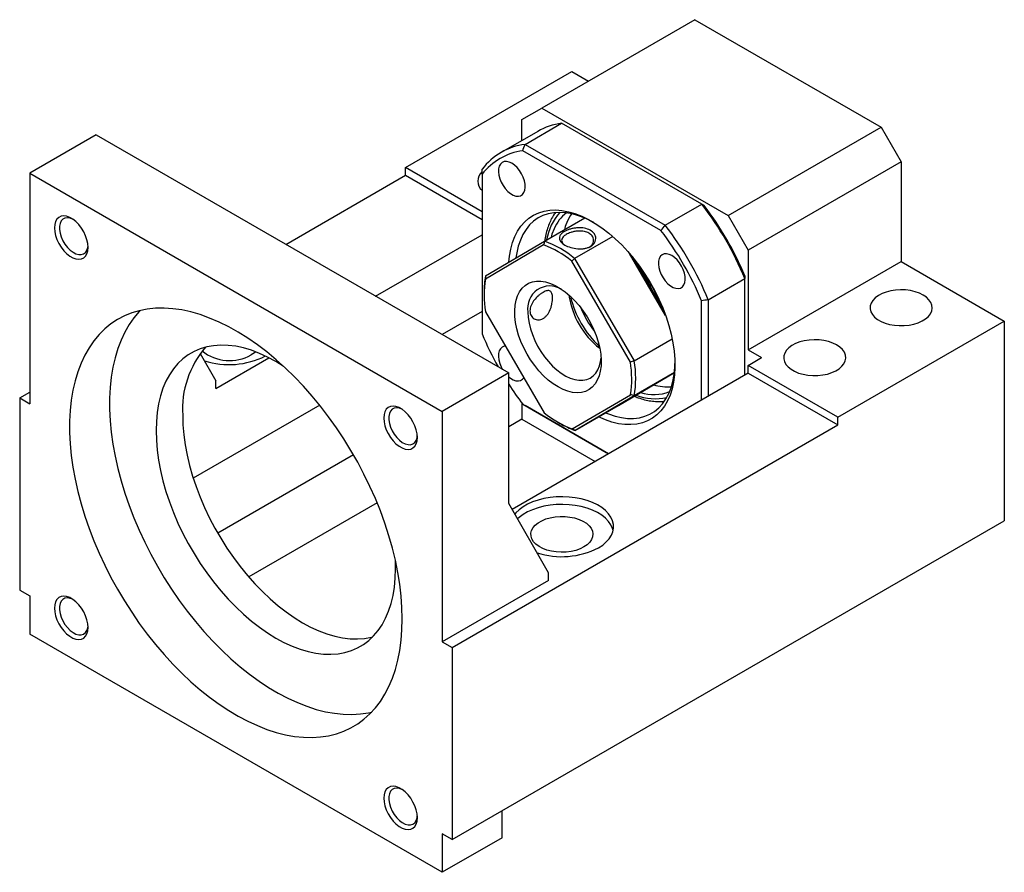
# Model space of a CAD drawing. Header units: millimetres. Extents: x 28 to 295, y 13 to 199.
# Tile 8 of 8: x 206 to 276, y 122 to 183. Entities that reach past the tile are written whole.
import ezdxf

# ---------------------------------------------------------------- set-up
doc = ezdxf.new("R2010")
doc.units = ezdxf.units.MM

msp = doc.modelspace()

# ---------------------------------------------------------------- linework, layer by layer
at = {"color": 7, "linetype": 'Continuous', "lineweight": 25}
for p, q in [((254.2929, 182.5453), (243.4506, 176.2862)), ((254.2929, 182.5453), (267.4922, 174.9255)), ((233.7868, 172.0667), (245.5719, 178.8701)), ((245.5719, 178.8701), (246.7492, 178.1905)), ((242.0364, 175.4695), (243.4506, 176.2862)), ((243.4506, 176.2862), (256.6499, 168.6664)), ((242.0364, 173.9915), (242.0364, 175.4695)), ((242.2553, 173.7106), (244.848, 175.2074)), ((254.7811, 169.4731), (244.848, 175.2074)), ((243.1485, 174.6334), (240.5557, 173.1367)), ((256.6499, 168.6664), (267.4922, 174.9255)), ((267.4922, 174.9255), (268.9065, 172.476)), ((211.8665, 174.3824), (207.1525, 171.661)), ((211.8665, 174.3824), (241.0936, 157.51)), ((251.8851, 167.6071), (242.0872, 173.2634)), ((242.2553, 173.7106), (252.1884, 167.9764)), ((268.9065, 172.476), (258.0642, 166.2169)), ((268.9065, 172.476), (268.9065, 165.3994)), ((207.1525, 171.661), (207.1525, 155.3302)), ((207.1525, 171.661), (236.3795, 154.7886)), ((239.208, 168.9371), (233.7868, 172.0667)), ((233.7868, 171.5223), (233.7868, 172.0667)), ((225.3038, 166.6252), (233.7868, 171.5223)), ((233.7868, 171.5223), (239.208, 168.3928)), ((239.208, 171.6007), (239.208, 160.2864)), ((252.1884, 167.9764), (254.7811, 169.4731)), ((243.6366, 166.8519), (246.4801, 168.4935)), ((256.6499, 168.6664), (258.0642, 166.2169)), ((231.6678, 162.9514), (239.208, 167.3042)), ((239.4521, 164.3973), (243.6366, 166.8519)), ((248.4644, 167.1868), (245.7688, 165.6307)), ((243.5653, 166.5796), (239.4413, 164.1605)), ((258.0642, 166.2169), (258.0642, 159.1402)), ((249.7149, 158.2763), (245.5583, 165.4381)), ((245.7688, 165.6307), (249.9864, 158.3639)), ((252.2148, 161.5727), (249.6622, 165.9708)), ((249.8413, 165.7574), (252.1182, 161.8344)), ((258.0642, 159.1402), (268.9065, 165.3994)), ((268.9065, 165.3994), (276.2132, 161.1812)), ((255.2357, 162.6982), (257.8285, 164.195)), ((257.8285, 157.3713), (257.8285, 164.195)), ((239.3494, 163.2494), (239.3494, 163.0861)), ((254.7643, 155.6024), (254.7643, 162.6202)), ((255.2357, 162.6982), (255.2357, 155.8745)), ((239.208, 161.8606), (236.3826, 160.2296)), ((239.4491, 161.8545), (243.6057, 154.6927)), ((264.4281, 154.3778), (276.2132, 161.1812)), ((276.2132, 161.1812), (276.2132, 147.0279)), ((249.9864, 158.3639), (252.6799, 159.9188)), ((258.0642, 159.1402), (259.007, 158.596)), ((219.2348, 158.8981), (220.3518, 156.9631)), ((220.3518, 156.4188), (224.1106, 158.5887)), ((258.0642, 158.0517), (259.007, 158.596)), ((264.4281, 154.3778), (258.0642, 158.0517)), ((258.0642, 157.5073), (258.0642, 158.0517)), ((241.0936, 157.51), (236.3795, 154.7886)), ((241.0936, 148.2558), (241.0936, 157.51)), ((258.0642, 157.5073), (241.3298, 147.8468)), ((248.8744, 155.211), (252.8345, 157.534)), ((252.8347, 157.5362), (249.9948, 155.8968)), ((258.0642, 157.5073), (264.4281, 153.8335)), ((220.3518, 156.4188), (220.3518, 156.9631)), ((206.4454, 155.7384), (207.1525, 156.1466)), ((206.4454, 155.7384), (206.4454, 142.1294)), ((206.4454, 155.7384), (207.1525, 155.3302)), ((245.5987, 153.5512), (249.7227, 155.9703)), ((249.9948, 155.8968), (245.8103, 153.4421)), ((227.705, 155.2201), (218.7463, 150.0483)), ((242.0364, 155.366), (242.0364, 154.2395)), ((242.0872, 155.2995), (248.1634, 151.7917)), ((248.1634, 151.7917), (242.2553, 155.2024)), ((245.8103, 153.4421), (248.8744, 155.211)), ((236.3795, 154.7886), (236.3795, 138.4578)), ((242.0364, 154.2395), (241.0936, 153.6952)), ((242.0364, 154.2395), (247.2199, 151.2471)), ((264.4281, 153.8335), (264.4281, 154.3778)), ((237.0867, 138.0496), (264.4281, 153.8335)), ((244.5811, 154.0235), (244.7225, 153.9418)), ((230.1007, 151.704), (220.4802, 146.1502)), ((231.7699, 148.3128), (222.6701, 143.0596)), ((243.922, 143.3563), (241.0936, 148.2558)), ((237.0867, 124.4406), (276.2132, 147.0279)), ((233.0797, 143.6284), (233.0633, 144.2472)), ((243.922, 142.812), (243.922, 143.3563)), ((243.922, 142.812), (236.3795, 138.4578)), ((206.4454, 142.1294), (207.1525, 141.7212)), ((207.1525, 141.7212), (207.1525, 138.9994)), ((236.3795, 122.127), (207.1525, 138.9994)), ((236.3795, 138.4578), (237.0867, 138.0496)), ((237.0867, 138.0496), (237.0867, 124.4406)), ((240.6222, 124.5762), (240.6222, 126.4816)), ((237.0867, 124.4406), (236.3795, 124.8488)), ((236.3795, 124.8488), (236.3795, 122.127)), ((240.6222, 124.5762), (236.3795, 122.127))]:
    msp.add_line(p, q, dxfattribs=at)
at = {"color": 7, "linetype": 'Continuous', "lineweight": 25, "flags": 128}
for points in [[(241.3195, 172.3706), (241.1273, 172.4589), (240.943, 172.4986), (240.7742, 172.4878), (240.6276, 172.4271), (240.5094, 172.319), (240.4243, 172.1679), (240.3759, 171.9799), (240.3661, 171.7628), (240.3954, 171.5254), (240.4624, 171.2775), (240.5646, 171.0293), (240.6977, 170.7908), (240.8562, 170.5719), (241.0337, 170.3814), (241.2229, 170.2273), (241.4161, 170.1158), (241.6053, 170.0515), (241.7828, 170.037), (241.9413, 170.0729), (242.0744, 170.1577), (242.1765, 170.288), (242.2436, 170.4585), (242.2729, 170.662), (242.2631, 170.8905), (242.2147, 171.1343), (242.1296, 171.3837), (242.0114, 171.6283), (241.8648, 171.8582), (241.6959, 172.0639), (241.5116, 172.2371), (241.3195, 172.3706)], [(241.1112, 165.3706), (241.1536, 165.7888), (241.2413, 166.2839), (241.3673, 166.7468), (241.5307, 167.1745), (241.7304, 167.5642), (241.9651, 167.9132), (242.2331, 168.2192), (242.5329, 168.4801), (242.8622, 168.6943), (243.219, 168.8604), (243.6009, 168.9771), (244.0052, 169.0437), (244.4295, 169.0599), (244.8707, 169.0254), (245.326, 168.9405), (245.7924, 168.8058), (246.2667, 168.6222), (246.7458, 168.3909), (247.2265, 168.1134), (247.7056, 167.7916), (248.1799, 167.4276), (248.6463, 167.0238), (249.1016, 166.583), (249.5428, 166.108), (249.9671, 165.6021), (250.3715, 165.0685), (250.7533, 164.5109), (251.1101, 163.9329), (251.4394, 163.3385), (251.7392, 162.7315), (252.0072, 162.1159), (252.2419, 161.496), (252.4416, 160.8758), (252.605, 160.2594), (252.731, 159.651), (252.8187, 159.0546), (252.8677, 158.4741), (252.8775, 157.9135), (252.8481, 157.3764), (252.7797, 156.8665), (252.6727, 156.387), (252.5279, 155.9413), (252.3462, 155.5323), (252.1289, 155.1627), (251.8773, 154.8349), (251.5931, 154.5512), (251.2783, 154.3134), (250.935, 154.1231), (250.5654, 153.9816), (250.1719, 153.8899), (249.7573, 153.8484), (249.3242, 153.8576), (248.8755, 153.9173), (248.4143, 154.0272), (247.9436, 154.1865), (247.4665, 154.3942), (247.4626, 154.396)], [(247.1061, 168.1871), (246.985, 168.2527), (246.5129, 168.4795), (246.0457, 168.6579), (245.5868, 168.7868), (245.1394, 168.8651), (244.7066, 168.8925), (244.2915, 168.8686), (243.8968, 168.7936), (243.5255, 168.6681), (243.1802, 168.493), (242.8632, 168.2694), (242.5767, 167.999), (242.3229, 167.6836), (242.1034, 167.3255), (241.9198, 166.9272), (241.7734, 166.4914), (241.6652, 166.0212), (241.6115, 165.664)], [(211.2896, 166.4141), (211.2694, 166.6784), (211.2093, 166.9571), (211.1114, 167.2406), (210.979, 167.5195), (210.8167, 167.7841), (210.6299, 168.0254), (210.4251, 168.2353), (210.2092, 168.4065), (209.9895, 168.5333), (209.7736, 168.6114), (209.5688, 168.638), (209.382, 168.6123), (209.2197, 168.5351), (209.0873, 168.4091), (208.9894, 168.2385), (208.9293, 168.0293), (208.909, 167.7884), (208.9293, 167.5242), (208.9894, 167.2455), (209.0873, 166.9619), (209.2197, 166.6831), (209.382, 166.4185), (209.5688, 166.1771), (209.7736, 165.9673), (209.9895, 165.796), (210.2092, 165.6692), (210.4251, 165.5912), (210.6299, 165.5646), (210.8167, 165.5903), (210.979, 165.6675), (211.1114, 165.7935), (211.2093, 165.964), (211.2694, 166.1733), (211.2896, 166.4141)], [(210.1915, 168.4185), (210.0221, 168.483), (209.8298, 168.5118), (209.6557, 168.487), (209.5071, 168.4096), (209.39, 168.2829), (209.3091, 168.112), (209.2678, 167.9038), (209.2678, 167.667), (209.3091, 167.4112), (209.39, 167.1469), (209.5071, 166.8849), (209.6557, 166.636), (209.8298, 166.4102), (210.0221, 166.217), (210.2248, 166.0641), (210.4296, 165.9578), (210.6281, 165.9026), (210.8122, 165.9006), (210.9744, 165.9519), (211.108, 166.0545), (211.2075, 166.2041), (211.2689, 166.3946), (211.2861, 166.5223)], [(245.2603, 168.281), (245.1054, 167.8796), (245.0414, 167.6629)], [(245.5501, 168.795), (245.4517, 168.6439), (245.2603, 168.281)], [(244.3175, 167.7368), (244.1626, 167.3354), (244.0986, 167.1186)], [(252.6528, 165.828), (252.4607, 165.9163), (252.2764, 165.956), (252.1075, 165.9452), (251.9609, 165.8845), (251.8427, 165.7764), (251.7576, 165.6253), (251.7092, 165.4373), (251.6994, 165.2202), (251.7287, 164.9828), (251.7958, 164.735), (251.8979, 164.4867), (252.031, 164.2482), (252.1896, 164.0293), (252.367, 163.8388), (252.5562, 163.6847), (252.7494, 163.5732), (252.9386, 163.5089), (253.1161, 163.4944), (253.2746, 163.5303), (253.4077, 163.6151), (253.5099, 163.7454), (253.5769, 163.9159), (253.6062, 164.1195), (253.5964, 164.3479), (253.548, 164.5917), (253.4629, 164.8411), (253.3447, 165.0857), (253.1981, 165.3156), (253.0293, 165.5213), (252.845, 165.6945), (252.6528, 165.828)], [(244.594, 156.5201), (244.2447, 156.7433), (243.8997, 157.0097), (243.5637, 157.3161), (243.2409, 157.6582), (242.9355, 158.0317), (242.6517, 158.4318), (242.393, 158.8531), (242.1629, 159.2902), (241.9643, 159.7375), (241.7998, 160.189), (241.6716, 160.6389), (241.5813, 161.0813), (241.5302, 161.5105), (241.5188, 161.9209), (241.5474, 162.307), (241.6155, 162.664), (241.7223, 162.987), (241.8664, 163.272), (242.0459, 163.5152), (242.2584, 163.7134), (242.5012, 163.864), (242.7712, 163.9651), (243.0648, 164.0154), (243.3781, 164.0142), (243.7072, 163.9615), (244.0476, 163.858), (244.395, 163.7051), (244.7449, 163.5047), (245.0926, 163.2595), (245.4337, 162.9726), (245.7637, 162.6479), (246.0782, 162.2895), (246.3733, 161.9021), (246.645, 161.4907), (246.8898, 161.0608), (247.1045, 160.6178), (247.2864, 160.1677), (247.4329, 159.7163), (247.5424, 159.2694), (247.6132, 158.8329), (247.6445, 158.4124), (247.6359, 158.0135), (247.5875, 157.6413), (247.4999, 157.3008), (247.3742, 156.9963), (247.2122, 156.7318), (247.0158, 156.5107), (246.7878, 156.336), (246.5309, 156.2099), (246.2487, 156.1341), (245.9448, 156.1096), (245.623, 156.1366), (245.2877, 156.2148), (244.9432, 156.3432), (244.594, 156.5201)], [(270.4621, 163.0318), (270.1924, 163.1642), (269.8894, 163.2699), (269.561, 163.3462), (269.2156, 163.3912), (268.8622, 163.4035), (268.5099, 163.383), (268.1679, 163.3301), (267.8451, 163.2462), (267.5497, 163.1335), (267.2894, 162.9949), (267.0711, 162.834), (266.9003, 162.655), (266.7814, 162.4624), (266.7176, 162.2614), (266.7105, 162.057), (266.7602, 161.8547), (266.8656, 161.6595), (267.0237, 161.4767), (267.2307, 161.3108), (267.481, 161.1663), (267.7683, 161.0469), (268.0851, 160.9555), (268.4231, 160.8947), (268.7736, 160.866), (269.1276, 160.8701), (269.4759, 160.907), (269.8094, 160.9756), (270.1195, 161.0742), (270.3982, 161.2002), (270.6383, 161.3505), (270.8335, 161.521), (270.9788, 161.7074), (271.0704, 161.9048), (271.106, 162.1081), (271.0846, 162.3122), (271.0068, 162.5116), (270.8747, 162.7012), (270.6915, 162.8761), (270.4621, 163.0318)], [(233.5511, 140.0906), (233.5315, 140.886), (233.4729, 141.7013), (233.3753, 142.5338), (233.2392, 143.3808), (233.065, 144.2395), (232.8532, 145.1071), (232.6047, 145.9805), (232.3201, 146.857), (232.0004, 147.7336), (231.6468, 148.6075), (231.2603, 149.4756), (230.8423, 150.3352), (230.3941, 151.1833), (229.9173, 152.0172), (229.4134, 152.834), (228.8841, 153.6312), (228.3311, 154.4059), (227.7563, 155.1557), (227.1617, 155.8781), (226.5491, 156.5706), (225.9206, 157.2309), (225.2784, 157.8569), (224.6244, 158.4466), (223.961, 158.9978), (223.2902, 159.5088), (222.6144, 159.9779), (221.9358, 160.4036), (221.2567, 160.7844), (220.5792, 161.119), (219.9056, 161.4064), (219.2383, 161.6455), (218.5793, 161.8357), (217.9309, 161.9762), (217.2953, 162.0667), (216.6745, 162.1067), (216.0706, 162.0962), (215.4857, 162.0352), (214.9216, 161.9239), (214.3802, 161.7627), (213.8634, 161.552), (213.3728, 161.2927), (212.9102, 160.9856), (212.4769, 160.6316), (212.0745, 160.232), (211.7043, 159.7881), (211.3675, 159.3014), (211.0652, 158.7734), (210.7985, 158.206), (210.5682, 157.601), (210.3752, 156.9605), (210.2199, 156.2865), (210.1031, 155.5813), (210.0249, 154.8472), (209.9858, 154.0868), (209.9858, 153.3024), (210.0249, 152.4967), (210.1031, 151.6725), (210.2199, 150.8323), (210.3752, 149.9791), (210.5682, 149.1156), (210.7985, 148.2448), (211.0652, 147.3695), (211.3675, 146.4925), (211.7043, 145.6169), (212.0745, 144.7456), (212.4769, 143.8814), (212.9102, 143.0272), (213.3728, 142.1858), (213.8634, 141.3601), (214.3802, 140.5528), (214.9216, 139.7665), (215.4857, 139.0039), (216.0706, 138.2676), (216.6745, 137.5598), (217.2953, 136.8831), (217.9309, 136.2397), (218.5793, 135.6316), (219.2383, 135.0609), (219.9056, 134.5296), (220.5792, 134.0393), (221.2567, 133.5918), (221.9358, 133.1884), (222.6144, 132.8305), (223.2902, 132.5194), (223.961, 132.256), (224.6244, 132.0412), (225.2784, 131.8758), (225.9206, 131.7603), (226.5491, 131.695), (227.1617, 131.6803), (227.7563, 131.716), (228.3311, 131.8022), (228.8841, 131.9385), (229.4134, 132.1245), (229.9173, 132.3596), (230.3941, 132.643), (230.8423, 132.9736), (231.2603, 133.3506), (231.6468, 133.7725), (232.0004, 134.238), (232.3201, 134.7456), (232.6047, 135.2935), (232.8532, 135.8799), (233.065, 136.5029), (233.2392, 137.1605), (233.3753, 137.8504), (233.4729, 138.5703), (233.5315, 139.3179), (233.5511, 140.0906)], [(214.9684, 161.9352), (214.9029, 161.8648), (214.5327, 161.4209), (214.1959, 160.9342), (213.8936, 160.4063), (213.6269, 159.8389), (213.3967, 159.2339), (213.2036, 158.5933), (213.0484, 157.9193), (212.9315, 157.2141), (212.8534, 156.4801), (212.8142, 155.7196), (212.8142, 154.9352), (212.8534, 154.1296), (212.9315, 153.3053), (213.0484, 152.4652), (213.2036, 151.6119), (213.3967, 150.7485), (213.6269, 149.8776), (213.8936, 149.0023), (214.1959, 148.1253), (214.5327, 147.2498), (214.9029, 146.3784), (215.3053, 145.5142), (215.7386, 144.66), (216.2013, 143.8187), (216.6918, 142.9929), (217.2087, 142.1856), (217.75, 141.3994), (218.3141, 140.6368), (218.8991, 139.9004), (219.5029, 139.1927), (220.1237, 138.5159), (220.7594, 137.8725), (221.4077, 137.2644), (222.0667, 136.6938), (222.7341, 136.1624), (223.4076, 135.6721), (224.0851, 135.2246), (224.7643, 134.8212), (225.4429, 134.4633), (226.1187, 134.1522), (226.7894, 133.8888), (227.4528, 133.6741), (228.1068, 133.5086), (228.7491, 133.3931), (229.3775, 133.3278), (229.9901, 133.3131), (230.5848, 133.3488), (231.1595, 133.435), (231.392, 133.4856)], [(242.4607, 161.8225), (242.4816, 161.4426), (242.5415, 161.0459), (242.6395, 160.6385), (242.774, 160.2266), (242.9431, 159.8163), (243.1442, 159.4139), (243.3743, 159.0256), (243.6298, 158.6571), (243.9069, 158.3141), (244.2013, 158.0017), (244.5087, 157.7248), (244.8243, 157.4875), (245.1434, 157.2934), (245.4612, 157.1454), (245.7727, 157.0458), (246.0734, 156.9961), (246.3586, 156.9971), (246.624, 157.0487), (246.8656, 157.1502), (247.0797, 157.3), (247.2631, 157.4958), (247.413, 157.7347), (247.5272, 158.013), (247.6038, 158.3266), (247.6363, 158.5857)], [(264.3338, 159.494), (264.0642, 159.6264), (263.7612, 159.7322), (263.4327, 159.8085), (263.0873, 159.8534), (262.7339, 159.8657), (262.3816, 159.8452), (262.0397, 159.7923), (261.7168, 159.7084), (261.4214, 159.5957), (261.1612, 159.4571), (260.9428, 159.2962), (260.772, 159.1172), (260.6532, 158.9247), (260.5893, 158.7236), (260.5822, 158.5193), (260.632, 158.3169), (260.7373, 158.1218), (260.8955, 157.9389), (261.1024, 157.7731), (261.3528, 157.6286), (261.6401, 157.5091), (261.9568, 157.4178), (262.2948, 157.357), (262.6454, 157.3282), (262.9994, 157.3324), (263.3476, 157.3692), (263.6811, 157.4378), (263.9912, 157.5364), (264.2699, 157.6625), (264.51, 157.8127), (264.7052, 157.9832), (264.8505, 158.1696), (264.9422, 158.367), (264.9778, 158.5704), (264.9564, 158.7744), (264.8786, 158.9738), (264.7464, 159.1634), (264.5632, 159.3383), (264.3338, 159.494)], [(225.1235, 158.0009), (224.5944, 158.3253), (224.0154, 158.6368), (223.439, 158.9011), (222.8681, 159.117), (222.3051, 159.2836), (221.7529, 159.4), (221.2139, 159.4657), (220.6907, 159.4804), (220.1856, 159.444), (219.7011, 159.3567), (219.2395, 159.219), (218.8028, 159.0314), (218.3931, 158.7948), (218.0123, 158.5103), (217.6622, 158.1793), (217.3444, 157.8033), (217.0605, 157.384), (216.8116, 156.9235), (216.5991, 156.4238), (216.4238, 155.8872), (216.2866, 155.3164), (216.1882, 154.7139), (216.1289, 154.0825), (216.1092, 153.4253), (216.1289, 152.7452), (216.1882, 152.0454), (216.2866, 151.3293), (216.4238, 150.6), (216.5991, 149.8611), (216.8116, 149.116), (217.0605, 148.3681), (217.3444, 147.621), (217.6622, 146.8781), (218.0123, 146.1429), (218.3931, 145.4188), (218.8028, 144.7092), (219.2395, 144.0174), (219.7011, 143.3466), (220.1856, 142.7), (220.6907, 142.0805), (221.2139, 141.4911), (221.7529, 140.9345), (222.3051, 140.4133), (222.8681, 139.9299), (223.439, 139.4866), (224.0154, 139.0855), (224.5944, 138.7283), (225.1735, 138.4169), (225.7499, 138.1526), (226.3208, 137.9367), (226.8837, 137.7701), (227.436, 137.6537), (227.975, 137.588), (228.4982, 137.5733), (229.0033, 137.6097), (229.4877, 137.6969), (229.9494, 137.8347), (230.3861, 138.0223), (230.7958, 138.2589), (231.1766, 138.5433), (231.5267, 138.8744), (231.8444, 139.2504), (232.1284, 139.6696), (232.3772, 140.1302), (232.5898, 140.6299), (232.7651, 141.1664), (232.9022, 141.7373), (233.0007, 142.3398), (233.0599, 142.9711), (233.0797, 143.6284), (233.0797, 143.6284)], [(240.8663, 159.4127), (240.7742, 159.4005), (240.6276, 159.3398), (240.5094, 159.2317), (240.4243, 159.0805), (240.3759, 158.8926), (240.3661, 158.6755), (240.3954, 158.4381), (240.4624, 158.1902), (240.5646, 157.942), (240.664, 157.758)], [(223.161, 159.012), (223.0796, 158.942), (222.8502, 158.7863)], [(247.9636, 154.6852), (248.1652, 154.6039), (248.6287, 154.4501), (249.0822, 154.3464), (249.5227, 154.2935), (249.9471, 154.2918), (250.3523, 154.3413), (250.7356, 154.4416), (251.0942, 154.592), (251.4257, 154.7915), (251.7277, 155.0387), (251.9981, 155.3319), (252.235, 155.6689), (252.4367, 156.0475), (252.6018, 156.465), (252.7292, 156.9183), (252.818, 157.4045), (252.8675, 157.92), (252.8775, 158.1897)], [(241.0936, 157.2403), (241.2229, 157.14), (241.4161, 157.0285), (241.6053, 156.9642), (241.7828, 156.9497), (241.9413, 156.9856), (242.0744, 157.0704), (242.1632, 157.1782)], [(234.623, 152.9441), (234.6027, 153.2083), (234.5426, 153.487), (234.4447, 153.7706), (234.3123, 154.0494), (234.15, 154.314), (233.9632, 154.5554), (233.7584, 154.7652), (233.5425, 154.9365), (233.3228, 155.0633), (233.1069, 155.1413), (232.9021, 155.1679), (232.7154, 155.1422), (232.553, 155.065), (232.4207, 154.939), (232.3228, 154.7685), (232.2626, 154.5592), (232.2424, 154.3184), (232.2626, 154.0541), (232.3228, 153.7754), (232.4207, 153.4919), (232.553, 153.213), (232.7154, 152.9484), (232.9021, 152.7071), (233.1069, 152.4972), (233.3228, 152.326), (233.5425, 152.1992), (233.7584, 152.1211), (233.9632, 152.0945), (234.15, 152.1202), (234.3123, 152.1974), (234.4447, 152.3234), (234.5426, 152.494), (234.6027, 152.7032), (234.623, 152.9441)], [(233.5248, 154.9484), (233.3554, 155.0129), (233.1631, 155.0417), (232.9891, 155.0169), (232.8404, 154.9396), (232.7233, 154.8128), (232.6424, 154.6419), (232.6011, 154.4338), (232.6011, 154.197), (232.6424, 153.9412), (232.7233, 153.6769), (232.8404, 153.4149), (232.9891, 153.1659), (233.1631, 152.9402), (233.3554, 152.7469), (233.5581, 152.594), (233.7629, 152.4878), (233.9615, 152.4326), (234.1456, 152.4306), (234.3077, 152.4819), (234.4413, 152.5845), (234.5408, 152.7341), (234.6022, 152.9246), (234.6194, 153.0523)], [(217.9948, 154.5138), (218.0146, 153.8337), (218.0738, 153.134), (218.1722, 152.4178), (218.3094, 151.6886), (218.4847, 150.9497), (218.6973, 150.2046), (218.9461, 149.4567), (219.2301, 148.7096), (219.5478, 147.9667), (219.8979, 147.2314), (220.2787, 146.5073), (220.6884, 145.7977), (221.1251, 145.1059), (221.5868, 144.4351), (222.0712, 143.7885), (222.5763, 143.169), (223.0995, 142.5796), (223.6385, 142.023), (224.1908, 141.5018), (224.7537, 141.0184), (225.3246, 140.5752), (225.901, 140.174), (226.4801, 139.8169), (227.0591, 139.5054), (227.6355, 139.2411), (228.2064, 139.0252), (228.7694, 138.8587), (229.3216, 138.7422), (229.8606, 138.6765), (230.3838, 138.6618), (230.8889, 138.6982), (231.3733, 138.7855), (231.4622, 138.8076)], [(247.4576, 145.1251), (247.7565, 145.3204), (248.0116, 145.5354), (248.2191, 145.7669), (248.3757, 146.0113), (248.479, 146.265), (248.5276, 146.5241), (248.5206, 146.7847), (248.4583, 147.0428), (248.3414, 147.2946), (248.1719, 147.5361), (247.9522, 147.7638), (247.6857, 147.9741), (247.3765, 148.164), (247.0292, 148.3305), (246.649, 148.4711), (246.2419, 148.5837), (245.8138, 148.6665), (245.3714, 148.7183), (244.9213, 148.7383), (244.4703, 148.7263), (244.0253, 148.6824), (243.5931, 148.6072), (243.1801, 148.5019), (242.7927, 148.3682), (242.4366, 148.2079), (242.1174, 148.0236), (241.8398, 147.8181), (241.6081, 147.5944), (241.5294, 147.501)], [(248.5011, 146.3497), (248.4583, 146.4985), (248.3414, 146.7502), (248.1719, 146.9917), (247.9522, 147.2194), (247.6857, 147.4298), (247.3765, 147.6196), (247.0292, 147.7861), (246.649, 147.9267), (246.2419, 148.0393), (245.8138, 148.1221), (245.3714, 148.1739), (244.9213, 148.194), (244.4703, 148.182), (244.0253, 148.138), (243.5931, 148.0628), (243.1801, 147.9576), (242.7927, 147.8238), (242.4366, 147.6636), (242.1174, 147.4793), (241.8398, 147.2738), (241.7218, 147.1676)], [(246.4205, 145.1795), (246.1508, 145.047), (245.8478, 144.9413), (245.5193, 144.865), (245.1739, 144.8201), (244.8205, 144.8077), (244.4683, 144.8283), (244.1263, 144.8812), (243.8034, 144.9651), (243.5081, 145.0778), (243.2478, 145.2164), (243.0295, 145.3773), (242.8587, 145.5563), (242.7398, 145.7488), (242.676, 145.9499), (242.6688, 146.1542), (242.7186, 146.3566), (242.8239, 146.5517), (242.9821, 146.7346), (243.1891, 146.9004), (243.4394, 147.0449), (243.7267, 147.1644), (244.0434, 147.2557), (244.3815, 147.3165), (244.732, 147.3452), (245.086, 147.3411), (245.4342, 147.3043), (245.7677, 147.2357), (246.0779, 147.1371), (246.3566, 147.011), (246.5966, 146.8608), (246.7919, 146.6903), (246.9372, 146.5039), (247.0288, 146.3064), (247.0644, 146.1031), (247.043, 145.8991), (246.9652, 145.6997), (246.833, 145.5101), (246.6499, 145.3352), (246.4205, 145.1795)], [(211.2896, 139.4697), (211.2694, 139.7339), (211.2093, 140.0126), (211.1114, 140.2962), (210.979, 140.575), (210.8167, 140.8396), (210.6299, 141.0809), (210.4251, 141.2908), (210.2092, 141.462), (209.9895, 141.5888), (209.7736, 141.6669), (209.5688, 141.6935), (209.382, 141.6678), (209.2197, 141.5906), (209.0873, 141.4646), (208.9894, 141.2941), (208.9293, 141.0848), (208.909, 140.8439), (208.9293, 140.5797), (208.9894, 140.301), (209.0873, 140.0174), (209.2197, 139.7386), (209.382, 139.474), (209.5688, 139.2327), (209.7736, 139.0228), (209.9895, 138.8516), (210.2092, 138.7248), (210.4251, 138.6467), (210.6299, 138.6201), (210.8167, 138.6458), (210.979, 138.723), (211.1114, 138.849), (211.2093, 139.0195), (211.2694, 139.2288), (211.2896, 139.4697)], [(210.1915, 141.474), (210.0221, 141.5385), (209.8298, 141.5673), (209.6557, 141.5425), (209.5071, 141.4651), (209.39, 141.3384), (209.3091, 141.1675), (209.2678, 140.9593), (209.2678, 140.7225), (209.3091, 140.4667), (209.39, 140.2024), (209.5071, 139.9404), (209.6557, 139.6915), (209.8298, 139.4658), (210.0221, 139.2725), (210.2248, 139.1196), (210.4296, 139.0134), (210.6281, 138.9581), (210.8122, 138.9561), (210.9744, 139.0075), (211.108, 139.11), (211.2075, 139.2596), (211.2689, 139.4501), (211.2861, 139.5779)], [(234.623, 125.9996), (234.6027, 126.2639), (234.5426, 126.5425), (234.4447, 126.8261), (234.3123, 127.105), (234.15, 127.3695), (233.9632, 127.6109), (233.7584, 127.8207), (233.5425, 127.992), (233.3228, 128.1188), (233.1069, 128.1968), (232.9021, 128.2235), (232.7154, 128.1977), (232.553, 128.1206), (232.4207, 127.9946), (232.3228, 127.824), (232.2626, 127.6148), (232.2424, 127.3739), (232.2626, 127.1096), (232.3228, 126.831), (232.4207, 126.5474), (232.553, 126.2686), (232.7154, 126.004), (232.9021, 125.7626), (233.1069, 125.5528), (233.3228, 125.3815), (233.5425, 125.2547), (233.7584, 125.1767), (233.9632, 125.1501), (234.15, 125.1758), (234.3123, 125.2529), (234.4447, 125.3789), (234.5426, 125.5495), (234.6027, 125.7587), (234.623, 125.9996)], [(233.5248, 128.004), (233.3554, 128.0685), (233.1631, 128.0972), (232.9891, 128.0724), (232.8404, 127.9951), (232.7233, 127.8684), (232.6424, 127.6974), (232.6011, 127.4893), (232.6011, 127.2525), (232.6424, 126.9967), (232.7233, 126.7324), (232.8404, 126.4704), (232.9891, 126.2214), (233.1631, 125.9957), (233.3554, 125.8024), (233.5581, 125.6496), (233.7629, 125.5433), (233.9615, 125.4881), (234.1456, 125.4861), (234.3077, 125.5374), (234.4413, 125.64), (234.5408, 125.7896), (234.6022, 125.9801), (234.6194, 126.1078)]]:
    msp.add_lwpolyline(points, dxfattribs=at)
at = {"color": 7, "linetype": 'Continuous', "lineweight": 25}
for centre, radius, start, end in [((245.4596, 170.593), 4.6547, 97.54971, 119.76983), ((242.8466, 169.1682), 4.5807, 97.417284, 142.593468), ((242.7162, 168.8499), 4.4581, 98.111227, 141.899525), ((239.7557, 171.1133), 0.8525, 131.421536, 230.026315), ((246.9407, 166.6051), 2.8569, 127.903372, 156.663659), ((236.6882, 155.5084), 22.8553, 22.337872, 37.662128), ((237.2397, 155.8268), 22.2982, 22.581109, 37.418891), ((234.1756, 154.0579), 22.2982, 22.581109, 37.418891), ((234.0955, 154.0117), 22.8553, 22.337872, 37.662128), ((241.2336, 160.1843), 7.0874, 50.215559, 70.181026), ((241.1785, 160.1017), 6.9036, 50.622917, 69.773685), ((243.8166, 159.6232), 8.4529, 18.860808, 41.399475), ((243.1774, 159.2545), 9.0911, 23.363006, 36.897277), ((245.4975, 163.2781), 6.1481, 169.511336, 180.26763), ((246.3359, 163.0309), 6.9865, 170.695773, 189.693853), ((242.7778, 159.0239), 9.5045, 26.873092, 33.387204), ((244.0154, 162.0967), 1.5787, 59.022319, 190.003818), ((251.1533, 163.8589), 5.8469, 188.107082, 231.88754), ((252.4164, 164.5881), 7.142, 193.3216, 226.67302), ((252.3916, 164.5738), 7.1146, 193.25555, 226.73907), ((252.5552, 164.6682), 6.835, 201.900973, 218.093648), ((259.6672, 168.788), 22.1553, 202.564824, 209.318287), ((224.6704, 154.9557), 6.6902, 139.117073, 183.787451), ((221.3226, 161.5443), 3.1528, 231.746172, 298.981495), ((221.2721, 163.8852), 5.7807, 252.55946, 296.554573), ((242.8281, 157.0999), 6.9865, 350.695773, 9.693853), ((242.925, 157.1063), 7.1725, 350.291637, 10.097972), ((259.544, 168.6703), 21.989, 212.957816, 217.44982), ((252.369, 160.1546), 3.6255, 253.902434, 274.061686), ((251.3688, 159.1617), 3.1789, 252.843284, 290.828616), ((247.9855, 160.0291), 6.9036, 230.622917, 249.773685), ((247.8449, 159.3049), 6.2057, 239.791877, 250.860727), ((244.846, 150.2045), 5.7114, 252.302032, 297.209944)]:
    msp.add_arc(centre, radius, start, end, dxfattribs=at)
at = {"color": 8, "linetype": 'Continuous', "lineweight": 25}
for centre, radius, start, end in [((247.471, 166.3684), 3.7301, 137.416996, 171.224806), ((251.4815, 159.3798), 3.6962, 248.415711, 282.749082)]:
    msp.add_arc(centre, radius, start, end, dxfattribs=at)
at = {"color": 7, "linetype": 'Continuous', "lineweight": 25}
for points in [[(242.0872, 173.2634), (242.143, 173.4125), (242.1991, 173.5616), (242.2553, 173.7106)], [(239.208, 171.6007), (239.208, 171.7176), (239.208, 171.8343), (239.208, 171.9509)], [(254.9493, 169.376), (254.8934, 169.4083), (254.8373, 169.4406), (254.7811, 169.4731)], [(251.8851, 167.6071), (251.9864, 167.7301), (252.0874, 167.8532), (252.1884, 167.9764)], [(243.6366, 166.8519), (243.6129, 166.7612), (243.5891, 166.6704), (243.5653, 166.5796)], [(245.7688, 165.6307), (245.6985, 165.5666), (245.6284, 165.5024), (245.5583, 165.4381)], [(239.4521, 164.3973), (239.4484, 164.3183), (239.4448, 164.2393), (239.4413, 164.1605)], [(257.8285, 164.3891), (257.8285, 164.3246), (257.8285, 164.2599), (257.8285, 164.195)], [(255.2357, 162.6982), (255.0786, 162.6724), (254.9214, 162.6464), (254.7643, 162.6202)], [(249.9864, 158.3639), (249.8959, 158.3345), (249.8054, 158.3054), (249.7149, 158.2763)], [(249.9948, 155.8968), (249.9041, 155.9213), (249.8134, 155.9459), (249.7227, 155.9703)], [(242.0872, 155.2995), (242.143, 155.2672), (242.1991, 155.2348), (242.2553, 155.2024)], [(245.8103, 153.4421), (245.7396, 153.4785), (245.6691, 153.5148), (245.5987, 153.5512)]]:
    msp.add_open_spline(points, degree=3, dxfattribs=at)
for points, knots in [([(244.4024, 168.8753), (244.3473, 168.7982), (244.214, 168.6117), (244.0407, 168.2747), (243.8771, 167.8728), (243.7522, 167.4353), (243.6775, 167.0964), (243.656, 166.8967), (243.6521, 166.8609)], [0, 0, 0, 0, 0.14189824, 0.34307727, 0.54583722, 0.74997311, 0.95514814, 1, 1, 1, 1]), ([(245.0732, 166.5791), (244.9519, 166.6487), (244.7513, 166.8016), (244.6656, 167.0321), (244.7065, 167.2289), (244.8341, 167.3923), (245.024, 167.5267), (245.2412, 167.6338), (245.4656, 167.7116), (245.7083, 167.7692), (246.0449, 167.8105), (246.4721, 167.7942), (246.8982, 167.6371), (247.1998, 167.3773), (247.2848, 167.0833), (247.2438, 166.8288), (247.1163, 166.6296), (246.9262, 166.4845), (246.7088, 166.3853), (246.4841, 166.3288), (246.2411, 166.3019), (245.9045, 166.3092), (245.4778, 166.3849), (245.1944, 166.5096), (245.0732, 166.5791)], [0, 0, 0, 0, 0.0630264, 0.1257751, 0.1679993, 0.2083801, 0.250065, 0.2807231, 0.3119447, 0.3431471, 0.3742162, 0.4370291, 0.5001604, 0.5630615, 0.6258091, 0.6680911, 0.7084853, 0.7501355, 0.7808171, 0.8120666, 0.8432761, 0.8743699, 0.9370982, 1, 1, 1, 1]), ([(246.7807, 166.4107), (246.862, 166.4703), (246.994, 166.567), (247.0887, 166.7477), (247.1195, 166.9135), (247.0896, 167.08), (246.9917, 167.2588), (246.7936, 167.4331), (246.5111, 167.5345), (246.2298, 167.5727), (245.975, 167.5694), (245.7202, 167.5317), (245.4398, 167.4567), (245.1587, 167.33), (244.9608, 167.1803), (244.8623, 167.0365), (244.8314, 166.9096), (244.8638, 166.7835), (244.9302, 166.6718), (245.0166, 166.612), (245.0539, 166.5862)], [0, 0, 0, 0, 0.0742389, 0.1205069, 0.1723507, 0.2239106, 0.2700609, 0.3459067, 0.4220407, 0.4682823, 0.5198977, 0.5717055, 0.6179405, 0.6934674, 0.7689926, 0.8152524, 0.8671019, 0.9186869, 0.9648803, 1, 1, 1, 1]), ([(242.6021, 161.9041), (242.6019, 161.9658), (242.6086, 162.0285), (242.635, 162.1558), (242.655, 162.2212), (242.7066, 162.35), (242.738, 162.4134), (242.8109, 162.5388), (242.8527, 162.6007), (242.9871, 162.7776), (243.0924, 162.8882), (243.2545, 163.0308), (243.3101, 163.0754), (243.4202, 163.1554), (243.4741, 163.1905), (243.5794, 163.2514), (243.6312, 163.2771), (243.7277, 163.3165), (243.7731, 163.3306), (243.9014, 163.3551), (243.973, 163.347), (244.0595, 163.2969), (244.0844, 163.2742), (244.1277, 163.2162), (244.146, 163.1805), (244.175, 163.0986), (244.1859, 163.0522), (244.2008, 162.9481), (244.2047, 162.8905), (244.2053, 162.7083), (244.1913, 162.5695), (244.149, 162.3571), (244.131, 162.2842), (244.0884, 162.1418), (244.0638, 162.0716), (243.9782, 161.8649), (243.9075, 161.737), (243.7795, 161.5716), (243.7343, 161.5223), (243.6382, 161.4354), (243.5866, 161.3974), (243.481, 161.3364), (243.427, 161.3132), (243.317, 161.2811), (243.261, 161.2725), (243.098, 161.2688), (242.9923, 161.2959), (242.8569, 161.3739), (242.8148, 161.4065), (242.7412, 161.4821), (242.7095, 161.5249), (242.6573, 161.6201), (242.6367, 161.673), (242.6094, 161.7839), (242.6023, 161.8425), (242.6021, 161.9041)], [0, 0, 0, 0, 0.03125, 0.03125, 0.0625, 0.0625, 0.09375, 0.09375, 0.125, 0.125, 0.1875, 0.1875, 0.21875, 0.21875, 0.25, 0.25, 0.28125, 0.28125, 0.3125, 0.3125, 0.375, 0.375, 0.40625, 0.40625, 0.4375, 0.4375, 0.46875, 0.46875, 0.5, 0.5, 0.5625, 0.5625, 0.59375, 0.59375, 0.625, 0.625, 0.6875, 0.6875, 0.71875, 0.71875, 0.75, 0.75, 0.78125, 0.78125, 0.8125, 0.8125, 0.875, 0.875, 0.90625, 0.90625, 0.9375, 0.9375, 0.96875, 0.96875, 1, 1, 1, 1]), ([(249.9927, 155.867), (250.0858, 155.8284), (250.3305, 155.7268), (250.7225, 155.6128), (251.1657, 155.52), (251.5968, 155.4805), (251.9087, 155.4747), (252.071, 155.4973), (252.0993, 155.5013)], [0, 0, 0, 0, 0.1277696, 0.336017, 0.5438266, 0.750832, 0.956623, 1, 1, 1, 1])]:
    msp.add_open_spline(points, degree=3, knots=knots, dxfattribs=at)

doc.saveas('drawing.dxf')
